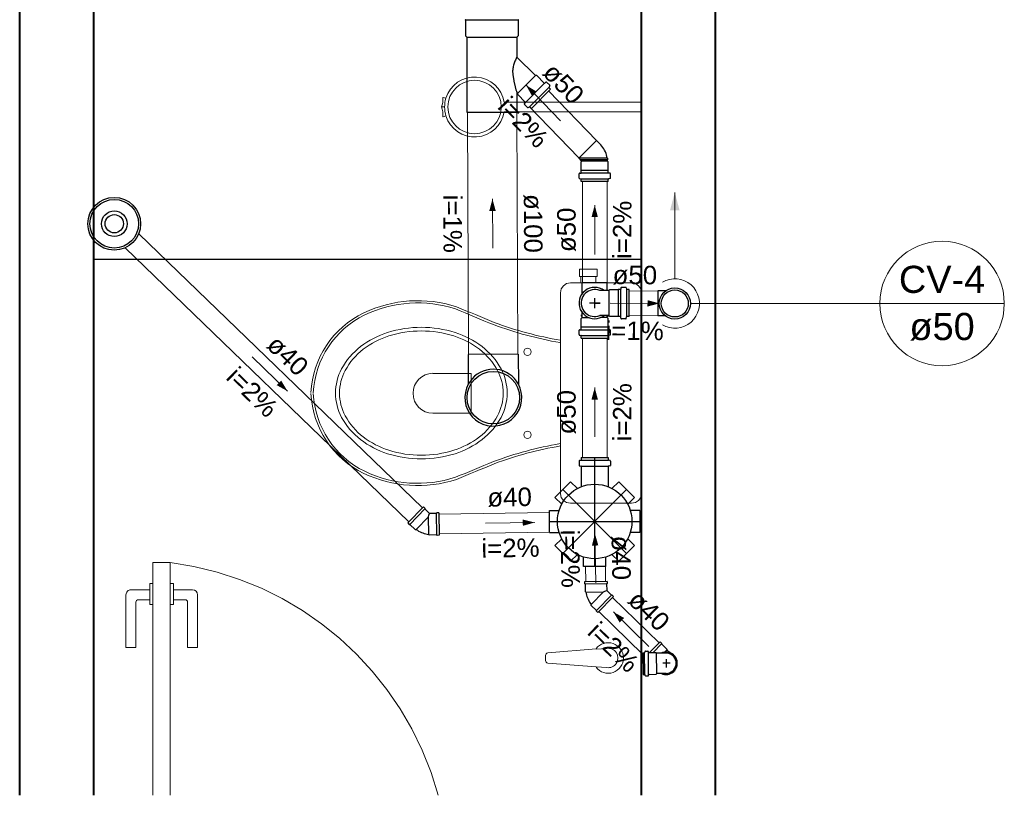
# Model space of a CAD drawing. Header units: millimetres. Extents: x 26 to 1362, y 24 to 358.
# Tile 229 of 256: x 1114.74 to 1122.72, y 317.08 to 323.36. Entities that reach past the tile are written whole.
import ezdxf
from ezdxf.lldxf.tags import DXFTag

# ---------------------------------------------------------------- set-up
doc = ezdxf.new("R2010")
doc.units = ezdxf.units.MM
doc.linetypes.add('HIDDEN2', pattern=[4.7625, 3.175, -1.5875])
for name, color, linetype in [('ARQ-PISO', 8, 'Continuous'), ('LOUÇAS', 7, 'Continuous'), ('Simbolos', 5, 'Continuous'), ('Simbolos_int', 2, 'Continuous')]:
    doc.layers.add(name, color=color, linetype=linetype)
for name, color, linetype, lineweight in [('CV-Condutos', 1, 'Continuous', 5), ('CV-Indicação coluna', 5, 'Continuous', 5), ('CV-Sentido conduto', 9, 'Continuous', 5), ('CV-Textos conduto', 7, 'Continuous', 5), ('MB_ALVENARIA', 7, 'Continuous', 40), ('MB_ESQUADRIA', 7, 'Continuous', 5), ('MB_MOBILIÁRIO', 8, 'Continuous', 13), ('TQ-Condutos', 3, 'Continuous', 5), ('TQ-Sentido conduto', 9, 'Continuous', 5), ('TQ-Textos conduto', 7, 'Continuous', 5)]:
    doc.layers.add(name, color=color, linetype=linetype, lineweight=lineweight)
doc.styles.add('arial', font='arial.ttf')
tags = doc.linetypes.add('DASHDOT', pattern=[1, 0.5, -0.25, 0, -0.25]).pattern_tags.tags
tags[10:11] = [DXFTag(74, 4), DXFTag(75, 0), DXFTag(340, '0'), DXFTag(46, 1.0), DXFTag(50, 0.0), DXFTag(44, 0.0), DXFTag(45, 0.0)]
tags[8:9] = [DXFTag(74, 4), DXFTag(75, 0), DXFTag(340, '0'), DXFTag(46, 1.0), DXFTag(50, 0.0), DXFTag(44, 0.0), DXFTag(45, 0.0)]
tags[6:7] = [DXFTag(74, 4), DXFTag(75, 0), DXFTag(340, '0'), DXFTag(46, 1.0), DXFTag(50, 0.0), DXFTag(44, 0.0), DXFTag(45, 0.0)]
tags[4:5] = [DXFTag(74, 4), DXFTag(75, 0), DXFTag(340, '0'), DXFTag(46, 1.0), DXFTag(50, 0.0), DXFTag(44, 0.0), DXFTag(45, 0.0)]

msp = doc.modelspace()

# ---------------------------------------------------------------- hatches: boundary and pattern name
at = {"layer": 'CV-Condutos', "linetype": 'Continuous'}
msp.add_hatch(color=256, dxfattribs=at).paths.add_polyline_path([(1120.0477, 321.9634), (1120.0089, 321.8185), (1120.0865, 321.8185)])
at = {"layer": 'CV-Sentido conduto', "linetype": 'Continuous'}
msp.add_hatch(color=256, dxfattribs=at).paths.add_polyline_path([(1119.9231, 321.0641), (1119.8266, 321.0904), (1119.8263, 321.0387)])
at = {"layer": 'TQ-Sentido conduto', "linetype": 'Continuous'}
for points in [[(1118.8425, 322.8326), (1118.8908, 322.745), (1118.9281, 322.7809)], [(1118.5694, 321.9112), (1118.544, 321.8144), (1118.5958, 321.8147)], [(1119.3984, 321.8606), (1119.3725, 321.764), (1119.4243, 321.764)], [(1116.9085, 320.3523), (1116.857, 320.4381), (1116.8211, 320.4008)], [(1119.3984, 320.3812), (1119.3725, 320.2846), (1119.4243, 320.2846)], [(1118.9121, 319.2876), (1118.8151, 319.3118), (1118.8159, 319.2601)], [(1119.4002, 319.1972), (1119.3761, 319.1002), (1119.4278, 319.1011)], [(1119.5498, 318.5619), (1119.6009, 318.476), (1119.637, 318.5131)]]:
    msp.add_hatch(color=256, dxfattribs=at).paths.add_polyline_path(points)

# ---------------------------------------------------------------- linework, layer by layer
at = {"layer": 'ARQ-PISO'}
msp.add_lwpolyline([(1115.3369, 321.4233), (1115.3369, 321.4233), (1119.7769, 321.4233)], dxfattribs=at)
at = {"layer": 'CV-Condutos'}
for p, q in [((1119.6784, 321.1653), (1119.911, 321.1641)), ((1119.6784, 320.9653), (1119.91, 320.9641))]:
    msp.add_line(p, q, dxfattribs=at)
for points in [[(1120.0477, 321.2634), (1120.0477, 321.9634)], [(1119.9477, 320.8902), (1119.9756, 320.8768), (1120.0053, 320.8679), (1120.036, 320.8638), (1120.067, 320.8644), (1120.0976, 320.8697), (1120.1269, 320.8798), (1120.1543, 320.8942), (1120.1792, 320.9127), (1120.2009, 320.9349), (1120.2189, 320.9601), (1120.2328, 320.9878), (1120.2423, 321.0173), (1120.2471, 321.0479), (1120.2471, 321.0789), (1120.2423, 321.1095), (1120.2328, 321.1391), (1120.2189, 321.1668), (1120.2009, 321.192), (1120.1792, 321.2141), (1120.1543, 321.2326), (1120.1269, 321.2471), (1120.0976, 321.2571), (1120.067, 321.2625), (1120.036, 321.2631), (1120.0053, 321.2589), (1119.9756, 321.25), (1119.9477, 321.2366)]]:
    msp.add_lwpolyline(points, dxfattribs=at)
at = {"layer": 'CV-Indicação coluna'}
for p, q in [((1122.719, 321.0634), (1120.1749, 321.0634)), ((1121.7098, 321.0634), (1122.719, 321.0634))]:
    msp.add_line(p, q, dxfattribs=at)
msp.add_circle((1122.2144, 321.0634), 0.5046, dxfattribs=at)
at = {"layer": 'CV-Sentido conduto'}
msp.add_lwpolyline([(1119.5231, 321.0661), (1119.9231, 321.0641)], dxfattribs=at)
at = {"layer": 'LOUÇAS'}
msp.add_line((1119.7769, 322.6968), (1119.7769, 322.6168), dxfattribs=at)
at = {"layer": 'MB_ALVENARIA'}
for p, q in [((1114.7369, 317.0751), (1114.7369, 323.8233)), ((1115.3369, 317.0751), (1115.3369, 323.8233)), ((1119.7769, 317.0751), (1119.7769, 323.8233)), ((1120.3769, 317.0751), (1120.3769, 323.8233))]:
    msp.add_line(p, q, dxfattribs=at)
at = {"layer": 'MB_ESQUADRIA'}
for p, q in [((1115.817, 317.0751), (1115.817, 318.9633)), ((1115.817, 318.9633), (1115.957, 318.9633)), ((1115.957, 318.9633), (1115.957, 317.0751)), ((1115.7931, 318.7415), (1115.6386, 318.7416)), ((1115.7931, 318.7415), (1115.6386, 318.7416)), ((1115.7932, 318.7918), (1115.7931, 318.6212)), ((1115.7932, 318.7918), (1115.7931, 318.6212)), ((1115.8186, 318.7917), (1115.7932, 318.7918)), ((1115.8186, 318.7917), (1115.7932, 318.7918)), ((1115.9586, 318.7917), (1115.9839, 318.7917)), ((1115.9586, 318.7917), (1115.9839, 318.7917)), ((1115.9839, 318.7917), (1115.9839, 318.6211)), ((1115.9839, 318.7917), (1115.9839, 318.6211)), ((1115.9839, 318.7414), (1116.1385, 318.7413)), ((1115.9839, 318.7414), (1116.1385, 318.7413)), ((1115.5986, 318.7016), (1115.5983, 318.2736)), ((1115.5986, 318.7016), (1115.5983, 318.2736)), ((1115.6985, 318.6616), (1115.7931, 318.6615)), ((1115.6985, 318.6616), (1115.7931, 318.6615)), ((1116.0784, 318.6614), (1115.9839, 318.6614)), ((1116.0784, 318.6614), (1115.9839, 318.6614)), ((1116.1784, 318.7013), (1116.1782, 318.2733)), ((1116.1784, 318.7013), (1116.1782, 318.2733)), ((1115.6783, 318.2736), (1115.6785, 318.6416)), ((1115.6783, 318.2736), (1115.6785, 318.6416)), ((1115.7931, 318.6212), (1115.8185, 318.6212)), ((1115.7931, 318.6212), (1115.8185, 318.6212)), ((1115.9839, 318.6211), (1115.9585, 318.6211)), ((1115.9839, 318.6211), (1115.9585, 318.6211)), ((1116.0982, 318.2734), (1116.0984, 318.6414)), ((1116.0982, 318.2734), (1116.0984, 318.6414)), ((1115.5983, 318.2736), (1115.6783, 318.2736)), ((1115.5983, 318.2736), (1115.6783, 318.2736)), ((1116.1782, 318.2733), (1116.0982, 318.2734)), ((1116.1782, 318.2733), (1116.0982, 318.2734))]:
    msp.add_line(p, q, dxfattribs=at)
for centre, radius, start, end in [((1115.6386, 318.7016), 0.04, 89.97107, 179.97107), ((1115.6386, 318.7016), 0.04, 89.97107, 179.97107), ((1116.1384, 318.7013), 0.04, 359.97107, 89.97107), ((1116.1384, 318.7013), 0.04, 359.97107, 89.97107), ((1115.6985, 318.6416), 0.02, 89.97107, 179.97107), ((1115.6985, 318.6416), 0.02, 89.97107, 179.97107), ((1116.0784, 318.6414), 0.02, 359.97107, 89.97107), ((1116.0784, 318.6414), 0.02, 359.97107, 89.97107)]:
    msp.add_arc(centre, radius, start, end, dxfattribs=at)
at = {"layer": 'MB_ESQUADRIA', "linetype": 'HIDDEN2'}
msp.add_ellipse((1115.628, 316.3895), major_axis=(2.5947, 0), ratio=1, start_param=0.267409, end_param=1.443643, dxfattribs=at)
msp.add_ellipse((1115.628, 316.3895), major_axis=(2.5947, 0), ratio=1, start_param=0.267409, end_param=1.443643, dxfattribs=at)
at = {"layer": 'MB_MOBILIÁRIO'}
for p, q in [((1118.192, 322.7278), (1118.17, 322.7345)), ((1118.1555, 322.6568), (1118.1814, 322.6568)), ((1118.1555, 322.6568), (1118.1814, 322.6568)), ((1118.6644, 322.6968), (1119.7769, 322.6968)), ((1118.1699, 322.577), (1118.1925, 322.5841)), ((1118.6644, 322.6168), (1119.7769, 322.6168)), ((1119.7769, 321.1498), (1119.7769, 319.5205)), ((1119.4091, 318.2635), (1119.0185, 318.2296)), ((1119.4955, 318.2667), (1119.4103, 318.2601)), ((1119.0001, 318.2097), (1119.0001, 318.1679)), ((1119.4101, 318.1175), (1119.0185, 318.1479)), ((1119.4955, 318.1108), (1119.4101, 318.1175))]:
    msp.add_line(p, q, dxfattribs=at)
for points in [[(1119.2758, 321.2815), (1119.2758, 321.3416), (1119.3474, 321.3416), (1119.419, 321.3416), (1119.419, 321.2815), (1119.4075, 321.2815), (1119.4075, 321.2299)], [(1119.2758, 321.2815), (1119.2873, 321.2815)], [(1119.4075, 321.2815), (1119.2873, 321.2815)], [(1119.2873, 321.2815), (1119.2873, 321.2299)], [(1119.7769, 321.1498), (1119.7769, 321.1498), (1119.7712, 321.1813), (1119.754, 321.207), (1119.7282, 321.2242), (1119.6967, 321.2299), (1119.2014, 321.2299), (1119.2014, 321.2299), (1119.1699, 321.2242), (1119.1441, 321.207), (1119.1269, 321.1813), (1119.1212, 321.1498), (1119.1212, 320.3366)], [(1119.1183, 320.746), (1119.1183, 320.746), (1119.1212, 320.7453)], [(1118.0875, 320.4969), (1118.3968, 320.4969), (1118.3968, 320.3337)], [(1118.0875, 320.1734), (1118.3968, 320.1734), (1118.3968, 320.3366)], [(1119.7769, 319.5205), (1119.7769, 319.5205), (1119.7712, 319.489), (1119.754, 319.4661), (1119.7282, 319.449), (1119.6967, 319.4432), (1119.2014, 319.4432), (1119.2014, 319.4432), (1119.1699, 319.449), (1119.1441, 319.4661), (1119.1269, 319.489), (1119.1212, 319.5205), (1119.1212, 320.3366)], [(1119.1183, 319.9271), (1119.1183, 319.9271), (1119.1212, 319.9279)]]:
    msp.add_lwpolyline(points, dxfattribs=at)
for points in [[(1118.6888, 320.3366, 0.124451), (1118.6392, 320.5331), (1118.6392, 320.5331, 0.105729), (1118.485, 320.7139), (1118.485, 320.7139, 0.086876), (1118.2668, 320.8277), (1118.2668, 320.8277, 0.077041), (1117.993, 320.8701), (1117.993, 320.8701, 0.077041), (1117.7192, 320.8277), (1117.7192, 320.8277, 0.086876), (1117.501, 320.7139), (1117.501, 320.7139, 0.105729), (1117.3469, 320.5331), (1117.3469, 320.5331, 0.124451), (1117.2973, 320.3366), (1117.2973, 320.3366, 0.124451), (1117.3469, 320.1401), (1117.3469, 320.1401, 0.105729), (1117.501, 319.9593), (1117.501, 319.9593, 0.086876), (1117.7192, 319.8455), (1117.7192, 319.8455, 0.077041), (1117.993, 319.803), (1117.993, 319.803, 0.077041), (1118.2668, 319.8455), (1118.2668, 319.8455, 0.086876), (1118.485, 319.9593), (1118.485, 319.9593, 0.105729), (1118.6392, 320.1401), (1118.6392, 320.1401, 0.124451), (1118.6888, 320.3366), (1118.6888, 320.3366)], [(1118.6563, 320.3366, 0.124451), (1118.6099, 320.5203), (1118.6099, 320.5203, 0.105729), (1118.4639, 320.6916), (1118.4639, 320.6916, 0.086876), (1118.2557, 320.8002), (1118.2557, 320.8002, 0.077041), (1117.993, 320.8409), (1117.993, 320.8409, 0.077041), (1117.7303, 320.8002), (1117.7303, 320.8002, 0.086876), (1117.5222, 320.6916), (1117.5222, 320.6916, 0.105729), (1117.3762, 320.5203), (1117.3762, 320.5203, 0.124451), (1117.3298, 320.3366), (1117.3298, 320.3366, 0.124451), (1117.3762, 320.1529), (1117.3762, 320.1529, 0.105729), (1117.5222, 319.9816), (1117.5222, 319.9816, 0.086876), (1117.7303, 319.873), (1117.7303, 319.873, 0.077041), (1117.993, 319.8323), (1117.993, 319.8323, 0.077041), (1118.2557, 319.873), (1118.2557, 319.873, 0.086876), (1118.4639, 319.9816), (1118.4639, 319.9816, 0.105729), (1118.6099, 320.1529), (1118.6099, 320.1529, 0.124451), (1118.6563, 320.3366), (1118.6563, 320.3366)]]:
    msp.add_lwpolyline(points, format="xyb", dxfattribs=at)
for centre, radius in [((1118.4246, 322.6568), 0.2165), ((1118.8535, 320.6716), 0.0301), ((1118.8535, 319.9987), 0.0301)]:
    msp.add_circle(centre, radius, dxfattribs=at)
for centre, radius, start, end in [((1118.4246, 322.6568), 0.2431, 9.46873, 163.0092), ((1118.0132, 322.7182), 0.155, 336.64666, 5.28949), ((1118.1695, 322.7327), 0.00194, 73.0092, 185.28949), ((1118.4246, 322.6568), 0.2431, 163.0092, 197.38796), ((1118.0132, 322.5953), 0.155, 353.97868, 23.35334), ((1118.1693, 322.5789), 0.00194, 173.97868, 287.38796), ((1118.4246, 322.6568), 0.2431, 197.38796, 350.53127), ((1117.9643, 320.0666), 1.0195, 72.09039, 115.44583), ((1117.9634, 320.0814), 0.9868, 71.86702, 115.76246), ((1117.8563, 320.3034), 0.7593, 115.76246, 177.20811), ((1117.8563, 320.3034), 0.7403, 115.76246, 177.20811), ((1160.3363, 421.8349), 109.2398, 247.351445, 247.525735), ((1162.7314, 427.5873), 115.4519, 247.353796, 247.518324), ((1119.6427, 323.7702), 3.0692, 249.69088, 260.16298), ((1119.6427, 323.7702), 3.0503, 249.69088, 260.16298), ((1118.0875, 320.3352), 0.1618, 90, 270), ((1117.8563, 320.3698), 0.7593, 182.79189, 244.23754), ((1117.8563, 320.3698), 0.7403, 182.79189, 244.23754), ((1119.6427, 316.903), 3.0692, 99.83702, 110.30912), ((1119.6427, 316.903), 3.0503, 99.83702, 110.30912), ((1160.3363, 218.8383), 109.2398, 112.474265, 112.648555), ((1162.7314, 213.0859), 115.4519, 112.481676, 112.646204), ((1117.9643, 320.6066), 1.0195, 244.55417, 287.90961), ((1117.9634, 320.5917), 0.9868, 244.23754, 288.13298), ((1119.5077, 318.1888), 0.1236, 217.13786, 142.86214), ((1119.5077, 318.1888), 0.0789, 261.10748, 98.89252), ((1119.0201, 318.2097), 0.02, 94.44626, 180), ((1119.0201, 318.1679), 0.02, 180, 265.55374)]:
    msp.add_arc(centre, radius, start, end, dxfattribs=at)
at = {"layer": 'Simbolos'}
for p, q in [((1118.3508, 323.3607), (1118.3508, 323.2334)), ((1118.7768, 323.3607), (1118.7768, 323.2334)), ((1118.3508, 323.2334), (1118.3606, 323.2236)), ((1118.3606, 323.2236), (1118.3606, 322.6161)), ((1118.7768, 323.2334), (1118.767, 323.2236)), ((1118.767, 323.2236), (1118.767, 323.0642)), ((1118.9177, 322.9119), (1118.7682, 323.0614)), ((1118.929, 322.9119), (1118.9177, 322.9119)), ((1118.9898, 322.8511), (1118.929, 322.9119)), ((1119.0409, 322.8001), (1118.8862, 322.6453)), ((1119.0032, 322.8577), (1118.9952, 322.8509)), ((1119.0334, 322.8327), (1119.0086, 322.8575)), ((1119.0341, 322.8278), (1119.0279, 322.8172)), ((1119.0409, 322.8001), (1119.0286, 322.8124)), ((1118.767, 322.7661), (1118.767, 322.6161)), ((1118.7743, 322.7685), (1118.7739, 322.7689)), ((1118.7743, 322.7572), (1118.7743, 322.7685)), ((1118.8351, 322.6965), (1118.7743, 322.7572)), ((1118.8285, 322.683), (1118.8353, 322.6911)), ((1118.8536, 322.6528), (1118.8288, 322.6776)), ((1118.8584, 322.6521), (1118.869, 322.6583)), ((1118.8862, 322.6453), (1118.8738, 322.6577)), ((1118.3606, 322.6161), (1118.767, 322.6161)), ((1119.4471, 322.3492), (1119.4119, 322.3844)), ((1119.2913, 322.2182), (1119.2685, 322.241)), ((1119.4998, 322.2415), (1119.5058, 322.2409)), ((1119.5058, 322.2292), (1119.5058, 322.2409)), ((1119.2898, 322.2111), (1119.2913, 322.2126)), ((1119.2898, 322.1439), (1119.2898, 322.2111)), ((1119.4998, 322.2287), (1119.5058, 322.2292)), ((1119.4998, 322.2183), (1119.4998, 322.2287)), ((1119.507, 322.2111), (1119.4998, 322.2183)), ((1119.507, 322.1439), (1119.507, 322.2111)), ((1119.2712, 322.0804), (1119.2712, 322.1154)), ((1119.2749, 322.1194), (1119.2854, 322.1204)), ((1119.289, 322.1431), (1119.2898, 322.1439)), ((1119.289, 322.1244), (1119.289, 322.1431)), ((1119.5078, 322.1431), (1119.507, 322.1439)), ((1119.5078, 322.1244), (1119.5078, 322.1431)), ((1119.522, 322.1194), (1119.5115, 322.1204)), ((1119.5256, 322.0804), (1119.5256, 322.1154)), ((1119.2742, 322.0765), (1119.2861, 322.0734)), ((1119.289, 322.0521), (1119.289, 322.0695)), ((1119.5078, 322.0521), (1119.289, 322.0521)), ((1119.5078, 322.0521), (1119.5078, 322.0695)), ((1119.5227, 322.0765), (1119.5108, 322.0734)), ((1119.297, 321.1435), (1119.297, 321.2343)), ((1119.4998, 321.1681), (1119.4998, 321.2343)), ((1119.5122, 321.1681), (1119.4395, 321.1681)), ((1119.5194, 321.1753), (1119.5122, 321.1681)), ((1119.5866, 321.1753), (1119.5194, 321.1753)), ((1119.5874, 321.1761), (1119.5866, 321.1753)), ((1119.6061, 321.1761), (1119.5874, 321.1761)), ((1119.6111, 321.1903), (1119.6101, 321.1798)), ((1119.6501, 321.1939), (1119.6151, 321.1939)), ((1119.654, 321.191), (1119.6571, 321.1791)), ((1119.6784, 321.1761), (1119.661, 321.1761)), ((1119.6784, 320.9573), (1119.6784, 321.1761)), ((1119.9714, 321.1652), (1119.911, 321.1655)), ((1119.297, 320.9717), (1119.291, 320.9712)), ((1119.291, 320.9594), (1119.291, 320.9712)), ((1119.297, 320.9485), (1119.297, 320.9899)), ((1119.5122, 320.9653), (1119.4395, 320.9653)), ((1119.4998, 320.9485), (1119.4998, 320.9653)), ((1119.5058, 320.9594), (1119.5058, 320.9653)), ((1119.5194, 320.9581), (1119.5122, 320.9653)), ((1119.9704, 320.9624), (1119.91, 320.9627)), ((1119.2898, 320.9413), (1119.297, 320.9485)), ((1119.2898, 320.8741), (1119.2898, 320.9413)), ((1119.297, 320.9589), (1119.291, 320.9594)), ((1119.4998, 320.9589), (1119.5058, 320.9594)), ((1119.507, 320.9413), (1119.4998, 320.9485)), ((1119.507, 320.8741), (1119.507, 320.9413)), ((1119.5866, 320.9581), (1119.5194, 320.9581)), ((1119.5874, 320.9573), (1119.5866, 320.9581)), ((1119.6061, 320.9573), (1119.5874, 320.9573)), ((1119.6111, 320.9432), (1119.6101, 320.9537)), ((1119.6501, 320.9395), (1119.6151, 320.9395)), ((1119.654, 320.9425), (1119.6571, 320.9544)), ((1119.6784, 320.9573), (1119.661, 320.9573)), ((1119.2712, 320.8106), (1119.2712, 320.8457)), ((1119.2742, 320.8068), (1119.2861, 320.8036)), ((1119.2749, 320.8497), (1119.2854, 320.8506)), ((1119.289, 320.8733), (1119.2898, 320.8741)), ((1119.289, 320.8546), (1119.289, 320.8733)), ((1119.5078, 320.8733), (1119.507, 320.8741)), ((1119.5078, 320.8546), (1119.5078, 320.8733)), ((1119.5227, 320.8068), (1119.5108, 320.8036)), ((1119.522, 320.8497), (1119.5115, 320.8506)), ((1119.5256, 320.8106), (1119.5256, 320.8457)), ((1119.289, 320.7823), (1119.289, 320.7997)), ((1119.289, 320.7823), (1119.5078, 320.7823)), ((1119.5078, 320.7823), (1119.5078, 320.7997)), ((1118.3721, 320.6494), (1118.3732, 320.408)), ((1118.7785, 320.6513), (1118.7796, 320.4099)), ((1119.2712, 319.7854), (1119.2712, 319.7504)), ((1119.2742, 319.7893), (1119.2861, 319.7924)), ((1119.289, 319.8137), (1119.5078, 319.8137)), ((1119.289, 319.8137), (1119.289, 319.7963)), ((1119.5078, 319.8137), (1119.5078, 319.7963)), ((1119.5227, 319.7893), (1119.5108, 319.7924)), ((1119.5256, 319.7854), (1119.5256, 319.7504)), ((1119.2749, 319.7464), (1119.2854, 319.7454)), ((1119.289, 319.7414), (1119.289, 319.5772)), ((1119.5078, 319.7414), (1119.5078, 319.5772)), ((1119.522, 319.7464), (1119.5115, 319.7454)), ((1119.076, 319.4909), (1119.2033, 319.6182)), ((1119.2033, 319.6182), (1119.2582, 319.5632)), ((1119.5936, 319.6182), (1119.5386, 319.5632)), ((1119.5936, 319.6182), (1119.7209, 319.4909)), ((1119.076, 319.4909), (1119.1309, 319.4359)), ((1119.7209, 319.4909), (1119.6659, 319.4359)), ((1118.0101, 319.4147), (1117.8833, 319.2835)), ((1118.0101, 319.4147), (1118.0216, 319.4036)), ((1118.0216, 319.4036), (1118.0217, 319.3979)), ((1118.0217, 319.3979), (1118.0604, 319.3605)), ((1118.1182, 319.3655), (1118.1143, 319.3614)), ((1118.1342, 319.3658), (1118.1182, 319.3655)), ((1118.1342, 319.3658), (1118.1373, 319.1834)), ((1119.0324, 319.3857), (1119.1101, 319.3857)), ((1119.0324, 319.2057), (1119.0324, 319.3857)), ((1119.7644, 319.3857), (1119.6867, 319.3857)), ((1119.7644, 319.3857), (1119.7644, 319.2057)), ((1117.8833, 319.2835), (1117.8948, 319.2724)), ((1118.1143, 319.3614), (1118.0604, 319.3605)), ((1117.8948, 319.2724), (1117.9005, 319.2725)), ((1117.9005, 319.2725), (1117.9436, 319.2308)), ((1117.9436, 319.2308), (1117.9504, 319.2309)), ((1119.0324, 319.2057), (1119.1101, 319.2057)), ((1119.7644, 319.2057), (1119.6867, 319.2057)), ((1118.0573, 319.186), (1118.0524, 319.1907)), ((1118.1172, 319.187), (1118.0573, 319.186)), ((1118.1213, 319.1831), (1118.1172, 319.187)), ((1118.1373, 319.1834), (1118.1213, 319.1831)), ((1119.076, 319.1006), (1119.1309, 319.1555)), ((1119.7209, 319.1006), (1119.6659, 319.1555)), ((1119.2033, 318.9733), (1119.076, 319.1006)), ((1119.7209, 319.1006), (1119.5936, 318.9733)), ((1119.2033, 318.9733), (1119.2582, 319.0282)), ((1119.3084, 318.9297), (1119.3084, 319.0074)), ((1119.4884, 318.9297), (1119.4884, 319.0074)), ((1119.5936, 318.9733), (1119.5386, 319.0282)), ((1119.4884, 318.9297), (1119.3084, 318.9297)), ((1119.499, 318.81), (1119.3166, 318.8076)), ((1119.3166, 318.8076), (1119.3168, 318.7916)), ((1119.499, 318.81), (1119.4992, 318.794)), ((1119.3168, 318.7916), (1119.3208, 318.7877)), ((1119.3208, 318.7877), (1119.3216, 318.7277)), ((1119.3216, 318.7277), (1119.3265, 318.723)), ((1119.4992, 318.794), (1119.4952, 318.79)), ((1119.4952, 318.79), (1119.4959, 318.7361)), ((1119.5345, 318.6985), (1119.4959, 318.7361)), ((1119.5516, 318.6874), (1119.4244, 318.5568)), ((1119.5402, 318.6986), (1119.5345, 318.6985)), ((1119.5516, 318.6874), (1119.5402, 318.6986)), ((1119.3699, 318.6154), (1119.3698, 318.6222)), ((1119.4128, 318.5736), (1119.3699, 318.6154)), ((1119.4129, 318.5679), (1119.4128, 318.5736)), ((1119.4244, 318.5568), (1119.4129, 318.5679)), ((1119.9288, 318.3201), (1119.8433, 318.2323)), ((1119.9288, 318.3201), (1119.9402, 318.3089)), ((1119.9402, 318.3089), (1119.9403, 318.3032)), ((1119.9403, 318.3032), (1119.9833, 318.2614)), ((1119.9833, 318.2614), (1119.9834, 318.2545)), ((1120.0064, 318.2322), (1119.9834, 318.2545)), ((1119.7878, 318.2316), (1119.8002, 318.2318)), ((1119.7878, 318.2316), (1119.7901, 318.0552)), ((1119.8055, 318.2409), (1119.804, 318.2348)), ((1119.8094, 318.2439), (1119.8285, 318.2441)), ((1119.8325, 318.2406), (1119.833, 318.2359)), ((1119.837, 318.2322), (1119.8937, 318.233)), ((1119.8937, 318.233), (1119.8996, 318.2273)), ((1119.9368, 318.2278), (1119.8996, 318.2273)), ((1119.9758, 318.2283), (1119.9368, 318.2278)), ((1119.7901, 318.0552), (1119.8025, 318.0554)), ((1119.8081, 318.0464), (1119.8064, 318.0525)), ((1119.812, 318.0435), (1119.8311, 318.0437)), ((1119.8351, 318.0475), (1119.8354, 318.0522)), ((1119.8393, 318.0559), (1119.896, 318.0566)), ((1119.896, 318.0566), (1119.9018, 318.0625)), ((1119.9389, 318.063), (1119.9018, 318.0625)), ((1119.978, 318.0635), (1119.9389, 318.063))]:
    msp.add_line(p, q, dxfattribs=at)
for points in [[(1118.3508, 323.3607), (1118.3508, 323.3614), (1118.3506, 323.362), (1118.3504, 323.3626), (1118.35, 323.3632), (1118.3496, 323.3636), (1118.349, 323.3641), (1118.3485, 323.3644), (1118.3478, 323.3646), (1118.3472, 323.3647)], [(1118.7805, 323.3647), (1118.7799, 323.3646), (1118.7792, 323.3644), (1118.7787, 323.3641), (1118.7781, 323.3636), (1118.7777, 323.3632), (1118.7773, 323.3626), (1118.7771, 323.362), (1118.7769, 323.3614), (1118.7768, 323.3607)], [(1118.767, 323.0642), (1118.7671, 323.0639), (1118.7671, 323.0635), (1118.7672, 323.0632), (1118.7673, 323.0629), (1118.7674, 323.0625), (1118.7676, 323.0622), (1118.7678, 323.0619), (1118.768, 323.0617), (1118.7682, 323.0614)], [(1118.9898, 322.8512), (1118.9903, 322.8507), (1118.9908, 322.8504), (1118.9915, 322.8502), (1118.9921, 322.85), (1118.9928, 322.85), (1118.9934, 322.8501), (1118.9941, 322.8503), (1118.9946, 322.8505), (1118.9952, 322.8509)], [(1119.0087, 322.8575), (1119.0082, 322.8579), (1119.0076, 322.8582), (1119.007, 322.8585), (1119.0064, 322.8586), (1119.0057, 322.8586), (1119.005, 322.8585), (1119.0044, 322.8584), (1119.0038, 322.8581), (1119.0033, 322.8577)], [(1119.0279, 322.8172), (1119.0277, 322.8167), (1119.0275, 322.8161), (1119.0274, 322.8155), (1119.0274, 322.815), (1119.0275, 322.8144), (1119.0277, 322.8138), (1119.0279, 322.8133), (1119.0282, 322.8128), (1119.0286, 322.8124)], [(1119.0341, 322.8278), (1119.0343, 322.8284), (1119.0345, 322.8289), (1119.0346, 322.8295), (1119.0346, 322.8301), (1119.0345, 322.8306), (1119.0344, 322.8312), (1119.0341, 322.8317), (1119.0338, 322.8322), (1119.0334, 322.8327)], [(1118.7739, 322.769), (1118.7735, 322.7693), (1118.773, 322.7696), (1118.7726, 322.7698), (1118.7721, 322.77), (1118.7716, 322.7701), (1118.771, 322.7701), (1118.7705, 322.7701), (1118.77, 322.77), (1118.7695, 322.7698), (1118.769, 322.7696), (1118.7686, 322.7693), (1118.7682, 322.769), (1118.7679, 322.7686), (1118.7676, 322.7681), (1118.7674, 322.7677), (1118.7672, 322.7672), (1118.7671, 322.7667), (1118.767, 322.7661)], [(1118.8285, 322.683), (1118.8282, 322.6824), (1118.8279, 322.6818), (1118.8277, 322.6812), (1118.8276, 322.6805), (1118.8276, 322.6799), (1118.8278, 322.6792), (1118.828, 322.6786), (1118.8284, 322.6781), (1118.8288, 322.6776)], [(1118.8353, 322.6911), (1118.8357, 322.6916), (1118.836, 322.6922), (1118.8362, 322.6928), (1118.8362, 322.6935), (1118.8362, 322.6941), (1118.8361, 322.6948), (1118.8358, 322.6954), (1118.8355, 322.696), (1118.8351, 322.6965)], [(1118.8536, 322.6528), (1118.854, 322.6524), (1118.8545, 322.6521), (1118.855, 322.6519), (1118.8556, 322.6517), (1118.8562, 322.6516), (1118.8568, 322.6516), (1118.8573, 322.6517), (1118.8579, 322.6519), (1118.8584, 322.6522)], [(1118.8739, 322.6577), (1118.8734, 322.658), (1118.8729, 322.6583), (1118.8724, 322.6586), (1118.8719, 322.6587), (1118.8713, 322.6588), (1118.8707, 322.6588), (1118.8701, 322.6587), (1118.8696, 322.6585), (1118.869, 322.6583)], [(1119.4998, 322.2415), (1119.4976, 322.2549), (1119.4943, 322.268), (1119.4902, 322.2809), (1119.4851, 322.2935), (1119.4791, 322.3057), (1119.4723, 322.3174), (1119.4647, 322.3286), (1119.4563, 322.3392), (1119.4471, 322.3492)], [(1119.2913, 322.2125), (1119.2915, 322.2128), (1119.2917, 322.2131), (1119.2919, 322.2134), (1119.2921, 322.2137), (1119.2922, 322.214), (1119.2923, 322.2143), (1119.2924, 322.2147), (1119.2925, 322.215), (1119.2925, 322.2154), (1119.2925, 322.2157), (1119.2924, 322.2161), (1119.2923, 322.2164), (1119.2922, 322.2167), (1119.2921, 322.2171), (1119.2919, 322.2174), (1119.2917, 322.2177), (1119.2915, 322.2179), (1119.2913, 322.2182)], [(1119.2749, 322.1194), (1119.2742, 322.1193), (1119.2736, 322.1191), (1119.273, 322.1188), (1119.2725, 322.1184), (1119.2721, 322.1179), (1119.2717, 322.1173), (1119.2714, 322.1167), (1119.2713, 322.1161), (1119.2712, 322.1154)], [(1119.2712, 322.0804), (1119.2713, 322.0798), (1119.2714, 322.0793), (1119.2716, 322.0787), (1119.2719, 322.0782), (1119.2722, 322.0777), (1119.2727, 322.0773), (1119.2731, 322.077), (1119.2736, 322.0767), (1119.2742, 322.0765)], [(1119.2854, 322.1204), (1119.286, 322.1205), (1119.2866, 322.1207), (1119.2872, 322.121), (1119.2877, 322.1214), (1119.2882, 322.1219), (1119.2885, 322.1225), (1119.2888, 322.1231), (1119.289, 322.1237), (1119.289, 322.1244)], [(1119.5078, 322.1244), (1119.5079, 322.1237), (1119.508, 322.1231), (1119.5083, 322.1225), (1119.5087, 322.1219), (1119.5091, 322.1214), (1119.5096, 322.121), (1119.5102, 322.1207), (1119.5108, 322.1205), (1119.5115, 322.1204)], [(1119.5256, 322.1154), (1119.5256, 322.1161), (1119.5254, 322.1167), (1119.5251, 322.1173), (1119.5248, 322.1179), (1119.5243, 322.1184), (1119.5238, 322.1188), (1119.5232, 322.1191), (1119.5226, 322.1193), (1119.522, 322.1194)], [(1119.5227, 322.0765), (1119.5232, 322.0767), (1119.5237, 322.077), (1119.5242, 322.0773), (1119.5246, 322.0777), (1119.525, 322.0782), (1119.5253, 322.0787), (1119.5255, 322.0793), (1119.5256, 322.0798), (1119.5256, 322.0804)], [(1119.289, 322.0695), (1119.289, 322.0701), (1119.2889, 322.0706), (1119.2887, 322.0712), (1119.2884, 322.0717), (1119.288, 322.0721), (1119.2876, 322.0725), (1119.2871, 322.0729), (1119.2866, 322.0732), (1119.2861, 322.0733)], [(1119.5108, 322.0733), (1119.5102, 322.0732), (1119.5097, 322.0729), (1119.5093, 322.0725), (1119.5088, 322.0721), (1119.5085, 322.0717), (1119.5082, 322.0712), (1119.508, 322.0706), (1119.5079, 322.0701), (1119.5078, 322.0695)], [(1119.4395, 321.1681), (1119.4244, 321.173), (1119.4088, 321.1756), (1119.393, 321.176), (1119.3773, 321.1741), (1119.362, 321.1699), (1119.3475, 321.1635), (1119.334, 321.1552), (1119.322, 321.145), (1119.3115, 321.1331), (1119.3028, 321.1198), (1119.2961, 321.1055), (1119.2916, 321.0903), (1119.2893, 321.0746), (1119.2893, 321.0588), (1119.2916, 321.0431), (1119.2961, 321.028), (1119.3028, 321.0136), (1119.3115, 321.0004), (1119.322, 320.9885), (1119.334, 320.9783), (1119.3475, 320.9699), (1119.362, 320.9636), (1119.3773, 320.9594), (1119.393, 320.9575), (1119.4088, 320.9578), (1119.4244, 320.9605), (1119.4395, 320.9653)], [(1119.6061, 321.1761), (1119.6068, 321.1762), (1119.6074, 321.1763), (1119.608, 321.1766), (1119.6086, 321.177), (1119.6091, 321.1774), (1119.6095, 321.1779), (1119.6098, 321.1785), (1119.61, 321.1791), (1119.6101, 321.1798)], [(1119.6151, 321.1939), (1119.6144, 321.1939), (1119.6138, 321.1937), (1119.6132, 321.1934), (1119.6126, 321.1931), (1119.6121, 321.1926), (1119.6117, 321.1921), (1119.6114, 321.1915), (1119.6112, 321.1909), (1119.6111, 321.1903)], [(1119.654, 321.191), (1119.6538, 321.1915), (1119.6535, 321.192), (1119.6532, 321.1925), (1119.6528, 321.1929), (1119.6523, 321.1933), (1119.6518, 321.1936), (1119.6513, 321.1938), (1119.6507, 321.1939), (1119.6501, 321.1939)], [(1119.6572, 321.1791), (1119.6574, 321.1785), (1119.6576, 321.178), (1119.658, 321.1776), (1119.6584, 321.1771), (1119.6588, 321.1768), (1119.6593, 321.1765), (1119.6599, 321.1763), (1119.6604, 321.1762), (1119.661, 321.1761)], [(1119.6101, 320.9537), (1119.61, 320.9543), (1119.6098, 320.9549), (1119.6095, 320.9555), (1119.6091, 320.956), (1119.6086, 320.9565), (1119.608, 320.9568), (1119.6074, 320.9571), (1119.6068, 320.9573), (1119.6061, 320.9573)], [(1119.6111, 320.9432), (1119.6112, 320.9425), (1119.6114, 320.9419), (1119.6117, 320.9413), (1119.6121, 320.9408), (1119.6126, 320.9404), (1119.6132, 320.94), (1119.6138, 320.9397), (1119.6144, 320.9396), (1119.6151, 320.9395)], [(1119.6501, 320.9395), (1119.6507, 320.9396), (1119.6513, 320.9397), (1119.6518, 320.9399), (1119.6523, 320.9402), (1119.6528, 320.9405), (1119.6532, 320.941), (1119.6535, 320.9414), (1119.6538, 320.9419), (1119.654, 320.9425)], [(1119.661, 320.9573), (1119.6604, 320.9573), (1119.6599, 320.9572), (1119.6593, 320.957), (1119.6588, 320.9567), (1119.6584, 320.9563), (1119.658, 320.9559), (1119.6576, 320.9554), (1119.6574, 320.9549), (1119.6572, 320.9544)], [(1119.2749, 320.8497), (1119.2742, 320.8496), (1119.2736, 320.8493), (1119.273, 320.849), (1119.2725, 320.8486), (1119.2721, 320.8481), (1119.2717, 320.8476), (1119.2714, 320.847), (1119.2713, 320.8463), (1119.2712, 320.8457)], [(1119.2712, 320.8106), (1119.2713, 320.8101), (1119.2714, 320.8095), (1119.2716, 320.809), (1119.2719, 320.8085), (1119.2722, 320.808), (1119.2727, 320.8076), (1119.2731, 320.8072), (1119.2736, 320.807), (1119.2742, 320.8068)], [(1119.2854, 320.8506), (1119.286, 320.8507), (1119.2866, 320.851), (1119.2872, 320.8513), (1119.2877, 320.8517), (1119.2882, 320.8522), (1119.2885, 320.8527), (1119.2888, 320.8533), (1119.289, 320.854), (1119.289, 320.8546)], [(1119.289, 320.7997), (1119.289, 320.8003), (1119.2889, 320.8009), (1119.2887, 320.8014), (1119.2884, 320.8019), (1119.288, 320.8024), (1119.2876, 320.8028), (1119.2871, 320.8031), (1119.2866, 320.8034), (1119.2861, 320.8036)], [(1119.5078, 320.8546), (1119.5079, 320.854), (1119.508, 320.8533), (1119.5083, 320.8527), (1119.5087, 320.8522), (1119.5091, 320.8517), (1119.5096, 320.8513), (1119.5102, 320.851), (1119.5108, 320.8507), (1119.5115, 320.8506)], [(1119.5108, 320.8036), (1119.5102, 320.8034), (1119.5097, 320.8031), (1119.5093, 320.8028), (1119.5088, 320.8024), (1119.5085, 320.8019), (1119.5082, 320.8014), (1119.508, 320.8009), (1119.5079, 320.8003), (1119.5078, 320.7997)], [(1119.5256, 320.8457), (1119.5256, 320.8463), (1119.5254, 320.847), (1119.5251, 320.8476), (1119.5248, 320.8481), (1119.5243, 320.8486), (1119.5238, 320.849), (1119.5232, 320.8493), (1119.5226, 320.8496), (1119.522, 320.8497)], [(1119.5227, 320.8068), (1119.5232, 320.807), (1119.5237, 320.8072), (1119.5242, 320.8076), (1119.5246, 320.808), (1119.525, 320.8085), (1119.5253, 320.809), (1119.5255, 320.8095), (1119.5256, 320.8101), (1119.5256, 320.8106)], [(1118.7796, 320.4099), (1118.765, 320.4333), (1118.7477, 320.4549), (1118.728, 320.4742), (1118.7061, 320.491), (1118.6823, 320.505), (1118.657, 320.5162), (1118.6306, 320.5242), (1118.6034, 320.529), (1118.5758, 320.5305), (1118.5483, 320.5287), (1118.5211, 320.5237), (1118.4948, 320.5154), (1118.4696, 320.5041), (1118.446, 320.4898), (1118.4242, 320.4728), (1118.4047, 320.4533), (1118.3876, 320.4316), (1118.3732, 320.408)], [(1118.3732, 320.408), (1118.3591, 320.3757), (1118.3501, 320.3417), (1118.3464, 320.3067), (1118.3481, 320.2715), (1118.355, 320.237), (1118.3672, 320.204), (1118.3843, 320.1732), (1118.4058, 320.1453), (1118.4313, 320.1211), (1118.4603, 320.101), (1118.4919, 320.0856), (1118.5255, 320.0751), (1118.5604, 320.0699), (1118.5956, 320.0701), (1118.6303, 320.0756), (1118.6639, 320.0864), (1118.6954, 320.1021), (1118.7241, 320.1224), (1118.7494, 320.1469), (1118.7707, 320.175), (1118.7875, 320.2059), (1118.7993, 320.2391), (1118.806, 320.2736), (1118.8073, 320.3088), (1118.8033, 320.3438), (1118.794, 320.3778), (1118.7796, 320.4099)], [(1119.2742, 319.7893), (1119.2736, 319.7891), (1119.2731, 319.7888), (1119.2727, 319.7885), (1119.2722, 319.788), (1119.2719, 319.7876), (1119.2716, 319.7871), (1119.2714, 319.7865), (1119.2713, 319.786), (1119.2712, 319.7854)], [(1119.2861, 319.7924), (1119.2866, 319.7926), (1119.2871, 319.7929), (1119.2876, 319.7932), (1119.288, 319.7937), (1119.2884, 319.7941), (1119.2887, 319.7946), (1119.2889, 319.7952), (1119.289, 319.7957), (1119.289, 319.7963)], [(1119.5078, 319.7963), (1119.5079, 319.7957), (1119.508, 319.7952), (1119.5082, 319.7946), (1119.5085, 319.7941), (1119.5088, 319.7937), (1119.5093, 319.7932), (1119.5097, 319.7929), (1119.5102, 319.7926), (1119.5108, 319.7924)], [(1119.5256, 319.7854), (1119.5256, 319.786), (1119.5255, 319.7865), (1119.5253, 319.7871), (1119.525, 319.7876), (1119.5246, 319.788), (1119.5242, 319.7885), (1119.5237, 319.7888), (1119.5232, 319.7891), (1119.5227, 319.7893)], [(1119.2712, 319.7504), (1119.2713, 319.7497), (1119.2714, 319.7491), (1119.2717, 319.7485), (1119.2721, 319.7479), (1119.2725, 319.7474), (1119.273, 319.747), (1119.2736, 319.7467), (1119.2742, 319.7465), (1119.2749, 319.7464)], [(1119.289, 319.7414), (1119.289, 319.7421), (1119.2888, 319.7427), (1119.2885, 319.7433), (1119.2882, 319.7439), (1119.2877, 319.7444), (1119.2872, 319.7448), (1119.2866, 319.7451), (1119.286, 319.7453), (1119.2854, 319.7454)], [(1119.5115, 319.7454), (1119.5108, 319.7453), (1119.5102, 319.7451), (1119.5096, 319.7448), (1119.5091, 319.7444), (1119.5087, 319.7439), (1119.5083, 319.7433), (1119.508, 319.7427), (1119.5079, 319.7421), (1119.5078, 319.7414)], [(1119.522, 319.7464), (1119.5226, 319.7465), (1119.5232, 319.7467), (1119.5238, 319.747), (1119.5243, 319.7474), (1119.5248, 319.7479), (1119.5251, 319.7485), (1119.5254, 319.7491), (1119.5256, 319.7497), (1119.5256, 319.7504)], [(1117.9504, 319.2309), (1117.9607, 319.2241), (1117.9713, 319.2179), (1117.9822, 319.2122), (1117.9933, 319.2071), (1118.0048, 319.2026), (1118.0164, 319.1987), (1118.0283, 319.1954), (1118.0403, 319.1927), (1118.0524, 319.1907)], [(1119.3265, 318.723), (1119.3289, 318.7109), (1119.3319, 318.699), (1119.3355, 318.6872), (1119.3398, 318.6757), (1119.3446, 318.6644), (1119.3501, 318.6534), (1119.3561, 318.6427), (1119.3627, 318.6323), (1119.3698, 318.6222)], [(1119.8002, 318.2318), (1119.8007, 318.2318), (1119.8013, 318.232), (1119.8019, 318.2322), (1119.8024, 318.2325), (1119.8028, 318.2328), (1119.8032, 318.2332), (1119.8035, 318.2337), (1119.8038, 318.2342), (1119.804, 318.2348)], [(1119.8094, 318.2439), (1119.8088, 318.2438), (1119.8082, 318.2437), (1119.8077, 318.2435), (1119.8072, 318.2432), (1119.8067, 318.2428), (1119.8063, 318.2424), (1119.806, 318.2419), (1119.8057, 318.2414), (1119.8055, 318.2409)], [(1119.8325, 318.2405), (1119.8324, 318.2412), (1119.8322, 318.2418), (1119.8319, 318.2424), (1119.8314, 318.2429), (1119.831, 318.2433), (1119.8304, 318.2437), (1119.8298, 318.2439), (1119.8291, 318.2441), (1119.8285, 318.2441)], [(1119.833, 318.2359), (1119.8331, 318.2352), (1119.8333, 318.2346), (1119.8336, 318.234), (1119.834, 318.2335), (1119.8345, 318.2331), (1119.8351, 318.2327), (1119.8357, 318.2325), (1119.8363, 318.2323), (1119.837, 318.2323)], [(1119.978, 318.0635), (1119.9923, 318.065), (1120.0061, 318.0689), (1120.019, 318.0751), (1120.0307, 318.0835), (1120.0407, 318.0938), (1120.0488, 318.1056), (1120.0546, 318.1187), (1120.0582, 318.1326), (1120.0592, 318.147), (1120.0578, 318.1612), (1120.0539, 318.1751), (1120.0477, 318.188), (1120.0393, 318.1996), (1120.029, 318.2097), (1120.0171, 318.2177), (1120.004, 318.2236), (1119.9901, 318.2272), (1119.9758, 318.2282)], [(1119.8064, 318.0525), (1119.8062, 318.053), (1119.8059, 318.0535), (1119.8056, 318.054), (1119.8052, 318.0544), (1119.8047, 318.0547), (1119.8042, 318.055), (1119.8036, 318.0552), (1119.8031, 318.0553), (1119.8025, 318.0554)], [(1119.8081, 318.0464), (1119.8083, 318.0459), (1119.8086, 318.0454), (1119.8089, 318.0449), (1119.8093, 318.0445), (1119.8098, 318.0441), (1119.8103, 318.0439), (1119.8109, 318.0437), (1119.8114, 318.0435), (1119.812, 318.0435)], [(1119.8311, 318.0438), (1119.8318, 318.0438), (1119.8324, 318.044), (1119.833, 318.0443), (1119.8336, 318.0446), (1119.834, 318.0451), (1119.8344, 318.0456), (1119.8347, 318.0462), (1119.835, 318.0468), (1119.8351, 318.0475)], [(1119.8393, 318.0559), (1119.8387, 318.0558), (1119.838, 318.0556), (1119.8374, 318.0554), (1119.8369, 318.055), (1119.8364, 318.0545), (1119.836, 318.054), (1119.8357, 318.0534), (1119.8355, 318.0528), (1119.8354, 318.0522)]]:
    msp.add_lwpolyline(points, dxfattribs=at)
for centre, radius in [((1115.5036, 321.7099), 0.214), ((1115.5036, 321.7099), 0.104), ((1120.0477, 321.0634), 0.1272), ((1119.3984, 319.2957), 0.302)]:
    msp.add_circle(centre, radius, dxfattribs=at)
at = {"layer": 'Simbolos_int'}
for p, q in [((1118.3508, 323.3644), (1118.7768, 323.3644)), ((1118.3606, 323.2236), (1118.767, 323.2236)), ((1118.7743, 322.7685), (1118.9177, 322.9119)), ((1118.9924, 322.8486), (1118.8376, 322.6939)), ((1119.0264, 322.8145), (1118.8717, 322.6598)), ((1119.2685, 322.241), (1119.4119, 322.3844)), ((1119.4998, 322.2415), (1119.2689, 322.2415)), ((1119.4998, 322.2287), (1119.2808, 322.2287)), ((1119.4998, 322.2183), (1119.2912, 322.2183)), ((1119.5078, 322.1431), (1119.289, 322.1431)), ((1119.5078, 322.1207), (1119.289, 322.1207)), ((1119.5078, 322.0726), (1119.289, 322.0726)), ((1119.297, 321.2343), (1119.4998, 321.2343)), ((1119.5122, 321.1681), (1119.5122, 320.9653)), ((1119.5874, 321.1761), (1119.5874, 320.9573)), ((1119.6098, 320.9573), (1119.6098, 321.1761)), ((1119.6579, 320.9573), (1119.6579, 321.1761)), ((1119.911, 321.1655), (1119.91, 320.9627)), ((1119.4435, 321.0667), (1119.3574, 321.0667)), ((1119.3984, 321.0253), (1119.3984, 321.1078)), ((1119.3984, 321.0667), (1119.4435, 321.0667)), ((1119.297, 320.9485), (1119.3515, 320.9485)), ((1119.4998, 320.9485), (1119.4454, 320.9485)), ((1119.289, 320.8509), (1119.5078, 320.8509)), ((1119.289, 320.8028), (1119.5078, 320.8028)), ((1119.2898, 320.8741), (1119.507, 320.8741)), ((1118.7785, 320.6513), (1118.3721, 320.6494)), ((1119.289, 319.7932), (1119.5078, 319.7932)), ((1119.289, 319.7451), (1119.5078, 319.7451)), ((1117.9005, 319.2725), (1118.0217, 319.3979)), ((1118.05, 319.3339), (1117.9504, 319.2309)), ((1118.05, 319.3339), (1118.0546, 319.3456)), ((1118.0524, 319.1907), (1118.05, 319.3339)), ((1118.0546, 319.3456), (1118.0604, 319.3605)), ((1118.1143, 319.3614), (1118.1172, 319.187)), ((1119.4952, 318.79), (1119.3208, 318.7877)), ((1119.3265, 318.723), (1119.4697, 318.7248)), ((1119.4697, 318.7248), (1119.3698, 318.6222)), ((1119.4697, 318.7248), (1119.4812, 318.7298)), ((1119.4812, 318.7298), (1119.4959, 318.7361)), ((1119.4128, 318.5736), (1119.5345, 318.6985)), ((1119.9403, 318.3032), (1119.8716, 318.2327)), ((1119.9834, 318.2545), (1119.9658, 318.2364)), ((1119.8055, 318.0554), (1119.8032, 318.2318)), ((1119.8357, 318.0558), (1119.8334, 318.2322)), ((1119.9018, 318.0625), (1119.8996, 318.2273)), ((1119.9765, 318.1791), (1119.9774, 318.1105)), ((1120.009, 318.1463), (1119.9512, 318.1455))]:
    msp.add_line(p, q, dxfattribs=at)
at = {"layer": 'Simbolos_int', "linetype": 'DASHDOT'}
for p, q in [((1119.3984, 318.9297), (1119.3984, 319.8137)), ((1119.1396, 319.0369), (1119.6572, 319.5545)), ((1119.1396, 319.5545), (1119.6572, 319.0369)), ((1119.0324, 319.2957), (1119.7644, 319.2957))]:
    msp.add_line(p, q, dxfattribs=at)
at = {"layer": 'Simbolos_int'}
for points in [[(1118.7588, 323.0443), (1118.7551, 323.0363), (1118.7517, 323.0282), (1118.7485, 323.02), (1118.7456, 323.0117), (1118.7429, 323.0033), (1118.7406, 322.9947), (1118.7385, 322.9862), (1118.7368, 322.9775), (1118.7353, 322.9688)], [(1118.7673, 323.0628), (1118.7663, 323.0608), (1118.7653, 323.0588), (1118.7643, 323.0567), (1118.7634, 323.0547), (1118.7624, 323.0526), (1118.7615, 323.0506), (1118.7606, 323.0485), (1118.7597, 323.0464), (1118.7588, 323.0443)], [(1118.7353, 322.9688), (1118.7349, 322.9664), (1118.7345, 322.9639), (1118.7341, 322.9615), (1118.7338, 322.959), (1118.7335, 322.9566), (1118.7333, 322.9541), (1118.733, 322.9517), (1118.7328, 322.9492), (1118.7326, 322.9467)], [(1118.7326, 322.9468), (1118.7326, 322.9459), (1118.7327, 322.945), (1118.7327, 322.9441), (1118.7327, 322.9432), (1118.7328, 322.9423), (1118.7328, 322.9414), (1118.7329, 322.9405), (1118.733, 322.9396), (1118.7331, 322.9387)], [(1118.7331, 322.9386), (1118.7335, 322.9329), (1118.734, 322.9273), (1118.7346, 322.9216), (1118.7354, 322.916), (1118.7362, 322.9103), (1118.7371, 322.9047), (1118.7381, 322.8991), (1118.7393, 322.8935), (1118.7405, 322.888)], [(1118.7405, 322.888), (1118.7411, 322.8822), (1118.7419, 322.8763), (1118.7427, 322.8705), (1118.7437, 322.8647), (1118.7448, 322.8589), (1118.7459, 322.8531), (1118.7472, 322.8474), (1118.7486, 322.8417), (1118.75, 322.836)], [(1118.75, 322.836), (1118.7512, 322.8302), (1118.7524, 322.8244), (1118.7538, 322.8187), (1118.7552, 322.8129), (1118.7568, 322.8072), (1118.7584, 322.8016), (1118.7601, 322.7959), (1118.762, 322.7903), (1118.7639, 322.7847)], [(1118.7639, 322.7847), (1118.7645, 322.7831), (1118.7651, 322.7814), (1118.7658, 322.7798), (1118.7664, 322.7781), (1118.7671, 322.7765), (1118.7678, 322.7748), (1118.7684, 322.7732), (1118.7692, 322.7716), (1118.7699, 322.77)], [(1119.4752, 321.1681), (1119.4576, 321.1793), (1119.4384, 321.1875), (1119.4181, 321.1924), (1119.3972, 321.1939), (1119.3765, 321.192), (1119.3562, 321.1867), (1119.3372, 321.1782), (1119.3198, 321.1667), (1119.3045, 321.1525), (1119.2917, 321.1359), (1119.2818, 321.1175), (1119.2751, 321.0978), (1119.2717, 321.0772), (1119.2717, 321.0563), (1119.2751, 321.0357), (1119.2818, 321.0159), (1119.2917, 320.9975), (1119.3045, 320.981), (1119.3198, 320.9668), (1119.3372, 320.9552), (1119.3562, 320.9467), (1119.3765, 320.9414), (1119.3972, 320.9395), (1119.4181, 320.9411), (1119.4384, 320.946), (1119.4576, 320.9541), (1119.4752, 320.9653)], [(1119.9389, 318.063), (1119.9516, 318.0582), (1119.9649, 318.0555), (1119.9785, 318.0547), (1119.992, 318.0559), (1120.0052, 318.0592), (1120.0178, 318.0644), (1120.0295, 318.0714), (1120.04, 318.08), (1120.0491, 318.0901), (1120.0565, 318.1014), (1120.0623, 318.1138), (1120.0661, 318.1268), (1120.0679, 318.1403), (1120.0677, 318.1539), (1120.0656, 318.1673), (1120.0614, 318.1802), (1120.0553, 318.1924), (1120.0476, 318.2035), (1120.0382, 318.2134), (1120.0275, 318.2218), (1120.0157, 318.2284), (1120.003, 318.2333), (1119.9897, 318.2362), (1119.9761, 318.2371), (1119.9626, 318.2359), (1119.9493, 318.2328), (1119.9367, 318.2278)], [(1119.9389, 318.063), (1119.9491, 318.059), (1119.9597, 318.0563), (1119.9706, 318.0549), (1119.9815, 318.0548), (1119.9924, 318.056), (1120.003, 318.0585), (1120.0133, 318.0623), (1120.0231, 318.0672), (1120.0322, 318.0733), (1120.0405, 318.0805), (1120.0478, 318.0886), (1120.0542, 318.0975), (1120.0594, 318.1071), (1120.0635, 318.1172), (1120.0663, 318.1278), (1120.0678, 318.1387), (1120.068, 318.1496), (1120.0669, 318.1605), (1120.0645, 318.1712), (1120.0609, 318.1815), (1120.056, 318.1913), (1120.05, 318.2004), (1120.0429, 318.2088), (1120.0349, 318.2162), (1120.0261, 318.2227), (1120.0165, 318.228), (1120.0064, 318.2322)]]:
    msp.add_lwpolyline(points, dxfattribs=at)
for centre, radius in [((1115.5036, 321.7099), 0.197), ((1115.5036, 321.7099), 0.074), ((1120.0477, 321.0634), 0.1094), ((1118.5769, 320.2999), 0.213)]:
    msp.add_circle(centre, radius, dxfattribs=at)
at = {"layer": 'TQ-Condutos'}
for p, q in [((1119.412, 322.3846), (1119.0264, 322.7856)), ((1119.2706, 322.2432), (1118.8709, 322.6588)), ((1118.3753, 320.6494), (1118.3662, 322.6161)), ((1118.7753, 320.6512), (1118.7662, 322.6161)), ((1119.2984, 321.2343), (1119.2984, 322.0521)), ((1119.4984, 321.2343), (1119.4984, 322.0521)), ((1115.7019, 321.6295), (1118.0023, 319.4066)), ((1115.5907, 321.5145), (1117.8911, 319.2916)), ((1119.2984, 319.8137), (1119.2984, 320.7823)), ((1119.4984, 319.8137), (1119.4984, 320.7823)), ((1118.1344, 319.3545), (1119.0324, 319.3696)), ((1118.1371, 319.1945), (1119.0324, 319.2096)), ((1119.3272, 318.8078), (1119.325, 318.9297)), ((1119.4872, 318.8099), (1119.4851, 318.9297)), ((1119.921, 318.312), (1119.5438, 318.6794)), ((1119.7879, 318.2183), (1119.4322, 318.5648))]:
    msp.add_line(p, q, dxfattribs=at)
at = {"layer": 'TQ-Sentido conduto'}
for points in [[(1119.1198, 322.5443), (1118.8425, 322.8326)], [(1118.5713, 321.5112), (1118.5694, 321.9112)], [(1119.3984, 321.4606), (1119.3984, 321.8606)], [(1116.6209, 320.6303), (1116.9085, 320.3523)], [(1119.3984, 319.9812), (1119.3984, 320.3812)], [(1118.5121, 319.2808), (1118.9121, 319.2876)], [(1119.4074, 318.7973), (1119.4002, 319.1972)], [(1119.8363, 318.2828), (1119.5498, 318.5619)]]:
    msp.add_lwpolyline(points, dxfattribs=at)

# ---------------------------------------------------------------- texts
at = {"layer": 'CV-Indicação coluna', "char_height": 0.22, "attachment_point": 8, "line_spacing_factor": 0.6, "style": 'arial'}
for s, insert, width in [('CV-4', (1122.2144, 321.146), 1.366992), ('ø50', (1122.2144, 320.7608), 1.033887)]:
    msp.add_mtext(s, dxfattribs=dict(at, insert=insert, width=width))
at = {"layer": 'CV-Textos conduto', "char_height": 0.15, "attachment_point": 8, "rotation": 359.70779, "line_spacing_factor": 0.6, "style": 'arial'}
for s, insert, width in [('ø50', (1119.7238, 321.2156), 0.723721), ('i=1%', (1119.7215, 320.7656), 0.945615)]:
    msp.add_mtext(s, dxfattribs=dict(at, insert=insert, width=width))
at = {"layer": 'TQ-Textos conduto', "char_height": 0.15, "attachment_point": 8, "line_spacing_factor": 0.6, "style": 'arial'}
for s, insert, width, rotation in [('ø50', (1119.0896, 322.7928), 0.723721, 313.8769), ('i=2%', (1118.7653, 322.4808), 0.945615, 313.8769), ('i=1%', (1118.1709, 321.7093), 0.945615, 270.26335), ('ø100', (1118.8209, 321.7123), 0.957305, 270.26335), ('i=2%', (1119.6979, 321.6606), 0.945615, 90.00021), ('ø50', (1119.2479, 321.6606), 0.723721, 90.00021), ('ø40', (1116.8554, 320.5851), 0.723721, 315.97965), ('i=2%', (1116.5705, 320.2903), 0.945615, 315.97965), ('i=2%', (1119.6979, 320.1812), 0.945615, 90.00021), ('ø50', (1119.2479, 320.1812), 0.723721, 90.00021), ('ø40', (1118.7099, 319.4147), 0.723721, 0.96257), ('i=2%', (1118.7168, 319.0047), 0.945615, 0.96257), ('i=2%', (1119.1244, 318.9922), 0.945615, 271.03684), ('ø40', (1119.5343, 318.9996), 0.723721, 271.03684), ('ø40', (1119.7841, 318.5158), 0.723721, 315.75047), ('i=2%', (1119.498, 318.2221), 0.945615, 315.75047)]:
    msp.add_mtext(s, dxfattribs=dict(at, insert=insert, width=width, rotation=rotation))

doc.saveas('drawing.dxf')
